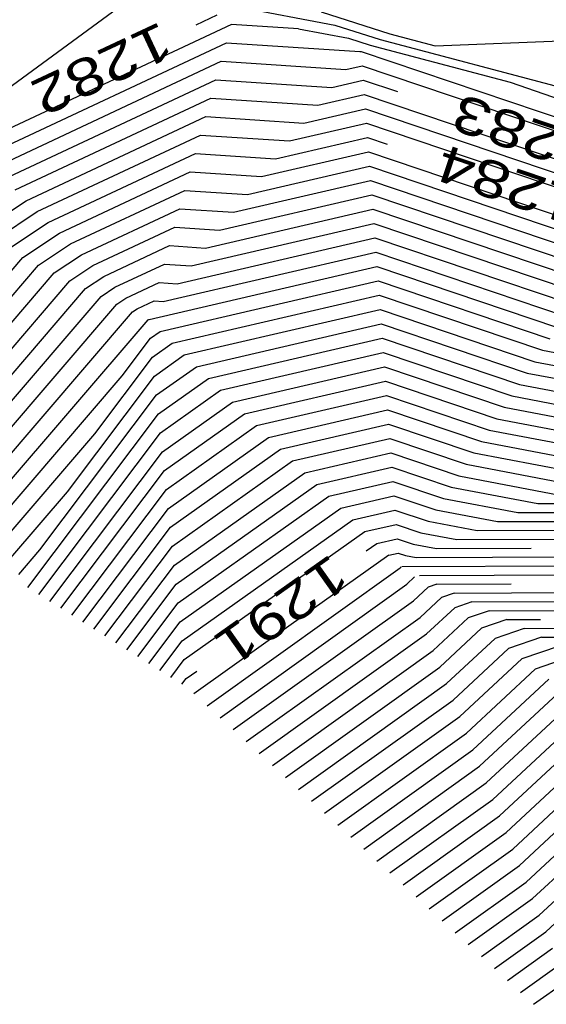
# Model space of a CAD drawing. Header units: feet. Extents: x -19835 to -19507, y 220308 to 220783.
# Tile 17 of 49: x -19604 to -19589, y 220335 to 220362. Entities that reach past the tile are written whole.
import ezdxf

# ---------------------------------------------------------------- set-up
doc = ezdxf.new("R2010")
doc.units = ezdxf.units.FT
doc.header["$LTSCALE"] = 25
doc.header["$MEASUREMENT"] = 0
for name, color, linetype in [('H1_HOEHENLINIEN', 86, 'CONTINUOUS'), ('H1_ZAEHLLIN_TXT', 3, 'CONTINUOUS'), ('H1_ZAEHLLINIEN', 11, 'CONTINUOUS')]:
    doc.layers.add(name, color=color, linetype=linetype)

msp = doc.modelspace()

# ---------------------------------------------------------------- linework, layer by layer
at = {"layer": 'H1_HOEHENLINIEN'}
for p, q in [((-19600.31, 220362.628), (-19604.764, 220359.362)), ((-19595.451, 220362.063), (-19593.601, 220361.475)), ((-19597.874, 220361.727), (-19604.909, 220358.43)), ((-19596.064, 220361.608), (-19597.874, 220361.727)), ((-19596.064, 220361.608), (-19594.718, 220361.356)), ((-19593.601, 220361.475), (-19592.381, 220361.153)), ((-19604.61, 220358.138), (-19598.013, 220361.23)), ((-19598.013, 220361.23), (-19594.411, 220360.992)), ((-19594.718, 220361.356), (-19594.135, 220361.171)), ((-19594.135, 220361.171), (-19590.357, 220360.173)), ((-19592.381, 220361.153), (-19588.429, 220361.305)), ((-19594.411, 220360.992), (-19594.379, 220361)), ((-19594.379, 220361), (-19586.003, 220358.167)), ((-19604.311, 220357.846), (-19598.153, 220360.733)), ((-19598.153, 220360.733), (-19594.79, 220360.511)), ((-19594.79, 220360.511), (-19594.35, 220360.613)), ((-19594.35, 220360.613), (-19586.208, 220357.859)), ((-19590.357, 220360.173), (-19586.608, 220358.862)), ((-19595.548, 220359.548), (-19594.293, 220359.84)), ((-19594.293, 220359.84), (-19586.618, 220357.244)), ((-19603.712, 220357.263), (-19598.431, 220359.738)), ((-19598.431, 220359.738), (-19595.548, 220359.548)), ((-19595.926, 220359.066), (-19594.264, 220359.453)), ((-19594.264, 220359.453), (-19586.823, 220356.936)), ((-19603.413, 220356.971), (-19598.57, 220359.241)), ((-19598.57, 220359.241), (-19595.926, 220359.066)), ((-19596.305, 220358.585), (-19594.236, 220359.067)), ((-19594.236, 220359.067), (-19587.028, 220356.629)), ((-19603.113, 220356.679), (-19598.71, 220358.743)), ((-19598.71, 220358.743), (-19596.305, 220358.585)), ((-19597.063, 220357.622), (-19594.179, 220358.293)), ((-19594.179, 220358.293), (-19587.439, 220356.014)), ((-19602.515, 220356.096), (-19598.988, 220357.749)), ((-19598.988, 220357.749), (-19597.063, 220357.622)), ((-19597.441, 220357.14), (-19594.15, 220357.907)), ((-19594.15, 220357.907), (-19587.644, 220355.706)), ((-19597.82, 220356.659), (-19594.122, 220357.52)), ((-19594.122, 220357.52), (-19587.849, 220355.398)), ((-19602.215, 220355.804), (-19599.128, 220357.251)), ((-19599.128, 220357.251), (-19597.441, 220357.14)), ((-19604.761, 220356.075), (-19603.413, 220356.971)), ((-19604.339, 220355.864), (-19603.113, 220356.679)), ((-19601.916, 220355.512), (-19599.267, 220356.754)), ((-19599.267, 220356.754), (-19597.82, 220356.659)), ((-19598.578, 220355.695), (-19594.065, 220356.746)), ((-19594.065, 220356.746), (-19588.259, 220354.783)), ((-19598.957, 220355.214), (-19594.036, 220356.36)), ((-19594.036, 220356.36), (-19588.464, 220354.475)), ((-19603.497, 220355.443), (-19602.515, 220356.096)), ((-19599.335, 220354.732), (-19594.007, 220355.973)), ((-19594.007, 220355.973), (-19588.67, 220354.168)), ((-19603.075, 220355.233), (-19602.215, 220355.804)), ((-19601.317, 220354.929), (-19599.545, 220355.759)), ((-19599.545, 220355.759), (-19598.578, 220355.695)), ((-19606.143, 220352.358), (-19603.497, 220355.443)), ((-19602.654, 220355.022), (-19601.916, 220355.512)), ((-19605.932, 220351.901), (-19603.075, 220355.233)), ((-19605.721, 220351.445), (-19602.654, 220355.022)), ((-19601.018, 220354.637), (-19599.685, 220355.262)), ((-19600.093, 220353.769), (-19593.95, 220355.2)), ((-19599.685, 220355.262), (-19598.957, 220355.214)), ((-19593.95, 220355.2), (-19589.08, 220353.552)), ((-19601.811, 220354.601), (-19601.317, 220354.929)), ((-19600.719, 220354.345), (-19599.824, 220354.765)), ((-19599.824, 220354.765), (-19599.335, 220354.732)), ((-19599.796, 220353.445), (-19593.922, 220354.813)), ((-19593.922, 220354.813), (-19589.285, 220353.245)), ((-19605.3, 220350.533), (-19601.811, 220354.601)), ((-19601.389, 220354.39), (-19601.018, 220354.637)), ((-19605.089, 220350.076), (-19601.389, 220354.39)), ((-19600.968, 220354.18), (-19600.719, 220354.345)), ((-19599.472, 220353.127), (-19593.893, 220354.426)), ((-19593.893, 220354.426), (-19589.49, 220352.937)), ((-19604.878, 220349.62), (-19600.968, 220354.18)), ((-19604.457, 220348.708), (-19600.125, 220353.758)), ((-19600.125, 220353.758), (-19600.12, 220353.762)), ((-19600.12, 220353.762), (-19600.102, 220353.77)), ((-19600.102, 220353.77), (-19600.093, 220353.769)), ((-19600.057, 220353.26), (-19599.796, 220353.445)), ((-19598.822, 220352.492), (-19593.836, 220353.653)), ((-19593.836, 220353.653), (-19589.9, 220352.322)), ((-19600.819, 220352.247), (-19600.057, 220353.26)), ((-19598.498, 220352.174), (-19593.807, 220353.266)), ((-19593.807, 220353.266), (-19590.106, 220352.014)), ((-19600.003, 220352.75), (-19599.472, 220353.127)), ((-19589.49, 220352.937), (-19583.035, 220351.708)), ((-19601.56, 220350.681), (-19600.003, 220352.75)), ((-19598.173, 220351.856), (-19593.779, 220352.88)), ((-19593.779, 220352.88), (-19590.311, 220351.706)), ((-19599.896, 220351.73), (-19598.822, 220352.492)), ((-19604.246, 220348.251), (-19600.819, 220352.247)), ((-19599.843, 220351.221), (-19598.498, 220352.174)), ((-19597.524, 220351.221), (-19593.722, 220352.106)), ((-19593.722, 220352.106), (-19590.721, 220351.091)), ((-19589.9, 220352.322), (-19584.13, 220351.223)), ((-19599.789, 220350.711), (-19598.173, 220351.856)), ((-19590.106, 220352.014), (-19584.678, 220350.981)), ((-19603.042, 220347.549), (-19599.896, 220351.73)), ((-19597.199, 220350.903), (-19593.693, 220351.719)), ((-19593.693, 220351.719), (-19590.926, 220350.784)), ((-19590.311, 220351.706), (-19585.226, 220350.738)), ((-19596.874, 220350.585), (-19593.665, 220351.333)), ((-19593.665, 220351.333), (-19591.131, 220350.476)), ((-19603.368, 220346.534), (-19599.843, 220351.221)), ((-19599.683, 220349.691), (-19597.524, 220351.221)), ((-19590.721, 220351.091), (-19586.321, 220350.253)), ((-19599.629, 220349.181), (-19597.199, 220350.903)), ((-19590.926, 220350.784), (-19586.869, 220350.011)), ((-19604.035, 220347.795), (-19601.56, 220350.681)), ((-19603.071, 220346.348), (-19599.789, 220350.711)), ((-19599.576, 220348.671), (-19596.874, 220350.585)), ((-19596.225, 220349.95), (-19593.608, 220350.559)), ((-19593.608, 220350.559), (-19591.542, 220349.861)), ((-19591.131, 220350.476), (-19587.417, 220349.769)), ((-19595.9, 220349.632), (-19593.579, 220350.173)), ((-19593.579, 220350.173), (-19591.747, 220349.553)), ((-19599.469, 220347.651), (-19596.225, 220349.95)), ((-19595.576, 220349.314), (-19593.55, 220349.786)), ((-19593.55, 220349.786), (-19591.952, 220349.245)), ((-19591.542, 220349.861), (-19588.513, 220349.284)), ((-19602.478, 220345.975), (-19599.683, 220349.691)), ((-19599.415, 220347.141), (-19595.9, 220349.632)), ((-19591.747, 220349.553), (-19589.06, 220349.041)), ((-19602.181, 220345.789), (-19599.629, 220349.181)), ((-19599.362, 220346.631), (-19595.576, 220349.314)), ((-19591.952, 220349.245), (-19589.608, 220348.799)), ((-19594.926, 220348.679), (-19593.493, 220349.013)), ((-19593.493, 220349.013), (-19592.362, 220348.63)), ((-19601.884, 220345.603), (-19599.576, 220348.671)), ((-19599.255, 220345.611), (-19594.926, 220348.679)), ((-19589.608, 220348.799), (-19581.257, 220348.83)), ((-19594.602, 220348.361), (-19593.465, 220348.626)), ((-19593.465, 220348.626), (-19592.567, 220348.322)), ((-19592.362, 220348.63), (-19590.704, 220348.314)), ((-19599.202, 220345.101), (-19594.602, 220348.361)), ((-19594.277, 220348.043), (-19593.436, 220348.239)), ((-19593.436, 220348.239), (-19592.772, 220348.015)), ((-19592.567, 220348.322), (-19591.251, 220348.072)), ((-19590.704, 220348.314), (-19581.406, 220348.349)), ((-19599.148, 220344.591), (-19594.277, 220348.043)), ((-19592.772, 220348.015), (-19591.799, 220347.829)), ((-19591.799, 220347.829), (-19581.554, 220347.868)), ((-19591.251, 220348.072), (-19581.48, 220348.108)), ((-19601.29, 220345.23), (-19599.469, 220347.651)), ((-19603.613, 220346.883), (-19603.042, 220347.549)), ((-19593.628, 220347.408), (-19596.884, 220345.1)), ((-19593.628, 220347.408), (-19593.379, 220347.466)), ((-19593.379, 220347.466), (-19593.183, 220347.399)), ((-19593.183, 220347.399), (-19592.895, 220347.345)), ((-19592.895, 220347.345), (-19581.703, 220347.386)), ((-19600.993, 220345.044), (-19599.415, 220347.141)), ((-19598.533, 220343.346), (-19593.326, 220347.07)), ((-19593.326, 220347.07), (-19593.297, 220347.097)), ((-19593.28, 220347.103), (-19581.777, 220347.146)), ((-19593.148, 220346.623), (-19592.936, 220346.821)), ((-19592.808, 220346.864), (-19581.852, 220346.905)), ((-19600.696, 220344.857), (-19599.362, 220346.631)), ((-19598.181, 220343.024), (-19593.148, 220346.623)), ((-19592.79, 220345.731), (-19592.213, 220346.269)), ((-19591.866, 220346.387), (-19592.213, 220346.269)), ((-19591.866, 220346.387), (-19582, 220346.424)), ((-19592.612, 220345.284), (-19591.851, 220345.992)), ((-19591.394, 220346.148), (-19591.851, 220345.992)), ((-19591.394, 220346.148), (-19582.075, 220346.183)), ((-19597.476, 220342.38), (-19592.79, 220345.731)), ((-19590.923, 220345.91), (-19591.49, 220345.716)), ((-19590.923, 220345.91), (-19582.149, 220345.942)), ((-19600.102, 220344.485), (-19599.255, 220345.611)), ((-19592.433, 220344.838), (-19591.49, 220345.716)), ((-19589.981, 220345.433), (-19582.298, 220345.461)), ((-19597.124, 220342.058), (-19592.612, 220345.284)), ((-19589.981, 220345.433), (-19590.767, 220345.164)), ((-19589.509, 220345.194), (-19590.405, 220344.888)), ((-19589.509, 220345.194), (-19582.372, 220345.221)), ((-19599.805, 220344.298), (-19599.202, 220345.101)), ((-19596.884, 220345.1), (-19598.886, 220343.668)), ((-19592.075, 220343.945), (-19590.767, 220345.164)), ((-19589.038, 220344.955), (-19590.043, 220344.612)), ((-19596.772, 220341.736), (-19592.433, 220344.838)), ((-19591.897, 220343.499), (-19590.405, 220344.888)), ((-19599.508, 220344.112), (-19599.148, 220344.591)), ((-19591.718, 220343.053), (-19590.043, 220344.612)), ((-19596.067, 220341.091), (-19592.075, 220343.945)), ((-19591.361, 220342.16), (-19589.32, 220344.06)), ((-19591.182, 220341.714), (-19588.959, 220343.784)), ((-19595.715, 220340.769), (-19591.897, 220343.499)), ((-19591.003, 220341.268), (-19588.597, 220343.508)), ((-19595.362, 220340.447), (-19591.718, 220343.053)), ((-19590.646, 220340.375), (-19587.874, 220342.955)), ((-19590.467, 220339.929), (-19587.513, 220342.679)), ((-19590.288, 220339.482), (-19587.151, 220342.403)), ((-19594.658, 220339.803), (-19591.361, 220342.16)), ((-19589.931, 220338.59), (-19586.428, 220341.851)), ((-19594.305, 220339.481), (-19591.182, 220341.714)), ((-19589.752, 220338.144), (-19586.067, 220341.575)), ((-19593.953, 220339.158), (-19591.003, 220341.268)), ((-19589.574, 220337.697), (-19585.705, 220341.299)), ((-19593.248, 220338.514), (-19590.646, 220340.375)), ((-19592.896, 220338.192), (-19590.467, 220339.929)), ((-19592.544, 220337.87), (-19590.288, 220339.482)), ((-19591.839, 220337.225), (-19589.931, 220338.59)), ((-19591.487, 220336.903), (-19589.752, 220338.144)), ((-19591.134, 220336.581), (-19589.574, 220337.697)), ((-19590.43, 220335.937), (-19589.216, 220336.805)), ((-19590.077, 220335.615), (-19589.037, 220336.358)), ((-19589.725, 220335.293), (-19588.859, 220335.912))]:
    msp.add_line(p, q, dxfattribs=at)
at = {"layer": 'H1_ZAEHLLINIEN'}
for p, q in [((-19597.736, 220362.206), (-19595.085, 220361.71)), ((-19598.266, 220361.976), (-19598.84, 220361.707)), ((-19595.085, 220361.71), (-19593.868, 220361.323)), ((-19593.868, 220361.323), (-19588.835, 220359.993)), ((-19604.011, 220357.554), (-19598.292, 220360.235)), ((-19598.292, 220360.235), (-19595.169, 220360.029)), ((-19595.169, 220360.029), (-19594.322, 220360.227)), ((-19594.322, 220360.227), (-19593.399, 220359.914)), ((-19596.684, 220358.103), (-19594.207, 220358.68)), ((-19594.207, 220358.68), (-19593.676, 220358.5)), ((-19602.814, 220356.387), (-19598.849, 220358.246)), ((-19598.849, 220358.246), (-19596.684, 220358.103)), ((-19598.199, 220356.177), (-19594.093, 220357.133)), ((-19594.093, 220357.133), (-19588.054, 220355.091)), ((-19603.918, 220355.654), (-19602.814, 220356.387)), ((-19601.617, 220355.22), (-19599.406, 220356.257)), ((-19599.406, 220356.257), (-19598.199, 220356.177)), ((-19599.714, 220354.251), (-19593.979, 220355.586)), ((-19593.979, 220355.586), (-19588.875, 220353.86)), ((-19602.232, 220354.811), (-19601.617, 220355.22)), ((-19605.51, 220350.989), (-19602.232, 220354.811)), ((-19600.419, 220354.053), (-19599.963, 220354.267)), ((-19599.963, 220354.267), (-19599.714, 220354.251)), ((-19604.667, 220349.164), (-19600.546, 220353.969)), ((-19600.546, 220353.969), (-19600.419, 220354.053)), ((-19599.147, 220352.809), (-19593.865, 220354.04)), ((-19593.865, 220354.04), (-19589.695, 220352.629)), ((-19599.95, 220352.24), (-19599.147, 220352.809)), ((-19589.695, 220352.629), (-19583.582, 220351.465)), ((-19597.848, 220351.539), (-19593.75, 220352.493)), ((-19593.75, 220352.493), (-19590.516, 220351.399)), ((-19602.301, 220349.115), (-19599.95, 220352.24)), ((-19599.736, 220350.201), (-19597.848, 220351.539)), ((-19590.516, 220351.399), (-19585.774, 220350.496)), ((-19596.55, 220350.268), (-19593.636, 220350.946)), ((-19593.636, 220350.946), (-19591.336, 220350.168)), ((-19599.522, 220348.161), (-19596.55, 220350.268)), ((-19602.774, 220346.162), (-19599.736, 220350.201)), ((-19591.336, 220350.168), (-19587.965, 220349.526)), ((-19595.251, 220348.997), (-19593.522, 220349.399)), ((-19593.522, 220349.399), (-19592.157, 220348.938)), ((-19603.824, 220347.339), (-19602.301, 220349.115)), ((-19599.308, 220346.121), (-19595.251, 220348.997)), ((-19592.157, 220348.938), (-19590.156, 220348.557)), ((-19590.156, 220348.557), (-19588.944, 220348.561)), ((-19601.587, 220345.416), (-19599.522, 220348.161)), ((-19593.952, 220347.726), (-19593.408, 220347.853)), ((-19593.408, 220347.853), (-19592.978, 220347.707)), ((-19594.239, 220347.522), (-19593.952, 220347.726)), ((-19592.978, 220347.707), (-19592.347, 220347.587)), ((-19592.347, 220347.587), (-19589.788, 220347.597)), ((-19592.969, 220346.177), (-19592.574, 220346.545)), ((-19592.337, 220346.626), (-19592.574, 220346.545)), ((-19592.337, 220346.626), (-19590.332, 220346.633)), ((-19600.399, 220344.671), (-19599.308, 220346.121)), ((-19597.829, 220342.702), (-19592.969, 220346.177)), ((-19590.452, 220345.671), (-19591.128, 220345.44)), ((-19590.452, 220345.671), (-19589.538, 220345.675)), ((-19592.254, 220344.392), (-19591.128, 220345.44)), ((-19588.567, 220344.717), (-19589.682, 220344.336)), ((-19599.095, 220344.081), (-19598.808, 220344.284)), ((-19596.419, 220341.413), (-19592.254, 220344.392)), ((-19591.539, 220342.607), (-19589.682, 220344.336)), ((-19599.212, 220343.925), (-19599.095, 220344.081)), ((-19590.825, 220340.821), (-19588.236, 220343.232)), ((-19595.01, 220340.125), (-19591.539, 220342.607)), ((-19590.11, 220339.036), (-19586.79, 220342.127)), ((-19589.395, 220337.251), (-19585.344, 220341.023)), ((-19593.601, 220338.836), (-19590.825, 220340.821)), ((-19592.191, 220337.548), (-19590.11, 220339.036)), ((-19590.782, 220336.259), (-19589.395, 220337.251))]:
    msp.add_line(p, q, dxfattribs=at)

# ---------------------------------------------------------------- texts
at = {"layer": 'H1_ZAEHLLIN_TXT', "width": 1.333333}
for s, rotation, p in [('1282', 205.1, (-19599.776, 220361.82)), ('1283', 161.3, (-19587.934, 220358.594)), ('1284', 161.3, (-19588.363, 220357.231)), ('1291', 215.3, (-19595.181, 220347.468))]:
    msp.add_text(s, height=1, rotation=rotation, dxfattribs=at).set_placement(p)

doc.saveas('drawing.dxf')
